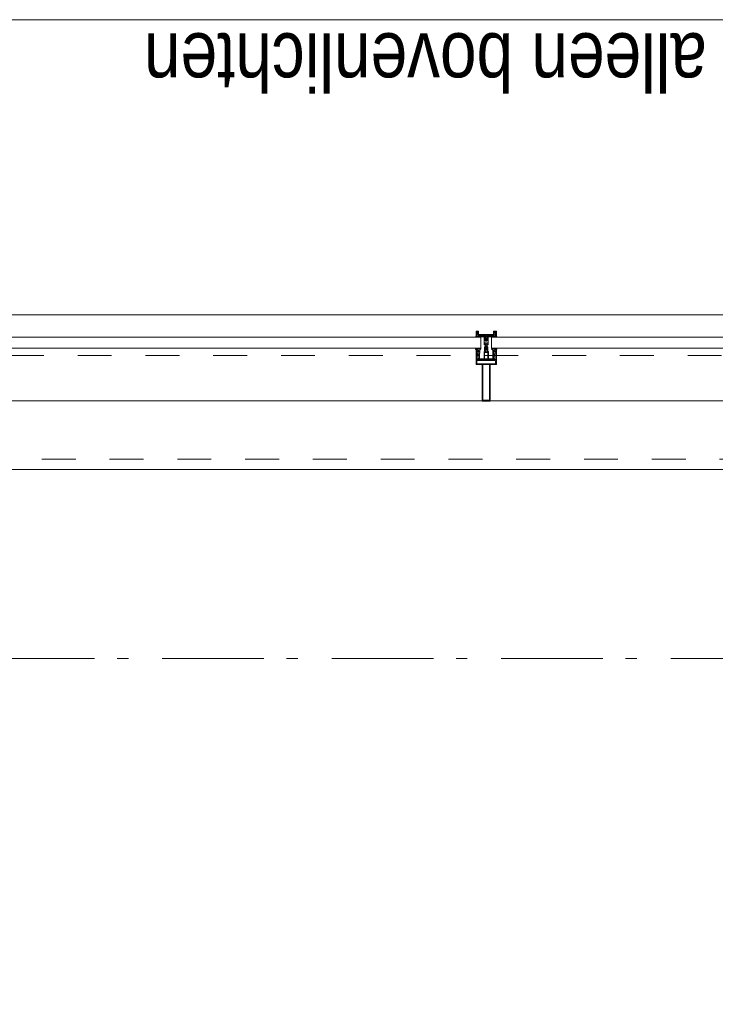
# Model space of a CAD drawing. Header units: millimetres. Extents: x -46954 to 169732, y -26853 to 94136.
# Tile 147 of 174: x 20305 to 22016, y 88316 to 90738. Entities that reach past the tile are written whole.
import ezdxf

# ---------------------------------------------------------------- set-up
doc = ezdxf.new("R2010")
doc.units = ezdxf.units.MM
doc.header["$LTSCALE"] = 400
doc.linetypes.add('STYLE_01', pattern=[0.416641, 0.208282, -0.208359])
doc.linetypes.add('STYLE_06', pattern=[1.041641, 0.625, -0.208282, 0.069427, -0.138931])
for name, color, linetype, lineweight in [('mat-glas', 140, 'Continuous', 15), ('None', 7, 'Continuous', 9), ('Tekst', 140, 'Continuous', 15)]:
    doc.layers.add(name, color=color, linetype=linetype, lineweight=lineweight)
doc.styles.add('Arial Narrow', font='ARIALN.TTF', dxfattribs={"height": 222.25})
doc.styles.get("Standard").update_dxf_attribs({"font": 'arial.ttf'})

# ---------------------------------------------------------------- blocks, each defined once
blk = doc.blocks.new('*U514')
at = {"layer": 'None', "color": 8, "linetype": 'Continuous', "lineweight": 9, "flags": 128}
for points in [[(58396.9, -25535), (58381.1, -25535), (58381.1, -25533.1), (58381.1, -25486.9), (58381.1, -25485), (58396.9, -25485), (58396.9, -25487.9), (58392.3, -25487.9), (58392.3, -25487.4), (58390.9, -25487.4), (58390.9, -25487.9), (58389, -25487.9), (58388.7, -25488.1), (58384.6, -25488.1), (58384.6, -25488.1, 0.414214), (58382.9, -25489.8), (58382.9, -25489.8), (58382.9, -25489.9, 0.414214), (58384.6, -25491.6), (58388.7, -25491.6), (58389, -25491.8), (58390.9, -25491.8), (58390.9, -25492.3), (58392.3, -25492.3), (58392.3, -25491.8), (58396.9, -25491.8), (58396.9, -25493.7), (58384.1, -25493.7), (58384.1, -25493.7, 0.414214), (58382.9, -25494.9), (58382.9, -25494.9), (58382.9, -25503.4), (58382.9, -25503.5, 0.414214), (58384.1, -25504.7), (58401.1, -25504.7), (58401.1, -25506.1), (58403.9, -25506.1), (58404.3, -25505.7), (58404.7, -25506.1), (58405.3, -25506.1), (58405.7, -25505.7), (58406.1, -25506.1), (58406.7, -25506.1), (58407.1, -25505.7), (58408, -25506.1), (58412.9, -25506.1), (58412.9, -25507.8), (58402.1, -25507.8), (58402.1, -25507.8, 0.414214), (58399.9, -25510), (58399.9, -25510), (58399.9, -25510, 0.414214), (58402.1, -25512.2), (58412.9, -25512.2), (58412.9, -25513.9), (58408, -25513.9), (58407.1, -25514.3), (58406.7, -25513.9), (58406.1, -25513.9), (58405.7, -25514.3), (58405.3, -25513.9), (58404.7, -25513.9), (58404.3, -25514.3), (58403.9, -25513.9), (58401.1, -25513.9), (58401.1, -25515.3), (58384.1, -25515.3), (58384.1, -25515.3, 0.414214), (58382.9, -25516.5), (58382.9, -25516.6), (58382.9, -25525.1), (58382.9, -25525.1, 0.414214), (58384.1, -25526.3), (58396.9, -25526.3), (58396.9, -25528.2), (58392.3, -25528.2), (58392.3, -25527.7), (58390.9, -25527.7), (58390.9, -25528.2), (58389, -25528.2), (58388.7, -25528.4), (58384.6, -25528.4), (58384.6, -25528.4, 0.414214), (58382.9, -25530.1), (58382.9, -25530.2), (58382.9, -25530.2, 0.414214), (58384.6, -25531.9), (58388.7, -25531.9), (58389, -25532.1), (58390.9, -25532.1), (58390.9, -25532.6), (58392.3, -25532.6), (58392.3, -25532.1), (58396.9, -25532.1)], [(58409.1, -25495.2), (58409.1, -25495.2, -0.390793), (58407.8, -25496.7), (58407.8, -25496.7, -0.390793), (58406.1, -25495.6), (58406.1, -25495.6, 0.352623), (58404.1, -25494), (58397.4, -25494), (58397.4, -25494, -0.414214), (58397.1, -25493.7), (58397.1, -25492.4), (58397.2, -25491.9), (58397.2, -25491.9, 0.520293), (58397.1, -25491.6), (58394.4, -25491.6), (58394.3, -25491.8), (58392.3, -25491.8), (58392.3, -25491.8, 0.577863), (58392, -25491.8), (58392, -25491.9), (58392, -25491.9, -0.366605), (58391.7, -25492.2), (58391.7, -25492.2, -0.366605), (58391.4, -25492), (58391.4, -25492, 0.130834), (58390.4, -25490.7), (58390.4, -25490.7, -0.439074), (58390.4, -25489.3), (58390.4, -25489.3, 0.133252), (58391.4, -25488), (58391.4, -25488, -0.366605), (58391.7, -25487.8), (58391.7, -25487.8, -0.366605), (58392, -25488), (58392, -25488.1), (58392, -25488.1, 0.577455), (58392.3, -25488.2), (58394.3, -25488.2), (58394.4, -25488.3), (58397.1, -25488.3), (58397.1, -25488.3, 0.52048), (58397.2, -25488.1), (58397.1, -25487.6), (58397.1, -25485.3), (58397.1, -25485.3, -0.414214), (58397.4, -25485), (58405.2, -25485), (58405.2, -25485, 0.255976), (58406.8, -25484.1), (58406.8, -25484.1, -0.749676), (58409.1, -25484.7), (58409.1, -25488.8), (58409.1, -25488.8, -0.414214), (58407.1, -25490.8), (58407.1, -25490.8, 0.402808), (58406.6, -25491.3), (58406.6, -25491.3, 0.402808), (58407, -25491.8), (58407, -25491.8, -0.233259), (58407.4, -25492), (58407.9, -25495.4), (58407.9, -25495.4, 0.419014), (58408, -25495.5), (58408, -25495.5, 0.419014), (58408.1, -25495.4), (58408.1, -25494), (58408.1, -25494, -0.414214), (58408.6, -25493.5), (58408.6, -25493.5, -0.414214), (58409.1, -25494)], [(58392.1, -25489, 0.29188), (58391.6, -25489.2), (58391.2, -25489.7), (58391.2, -25489.7, 0.344328), (58391.2, -25490.3), (58391.6, -25490.8), (58391.6, -25490.8, 0.29188), (58392.1, -25491), (58393.8, -25490.6), (58393.8, -25490.6, 0.348796), (58394.3, -25490), (58394.3, -25490, 0.348796), (58393.8, -25489.4), (58392.1, -25489)], [(58400.1, -25487), (58400.1, -25487, 0.414214), (58399.3, -25487.9), (58399.3, -25487.9, 0.414214), (58400.1, -25488.7), (58403, -25488.7), (58403, -25488.7, 0.414214), (58403.9, -25487.9), (58403.9, -25487.9, 0.414214), (58403, -25487)], [(58403.9, -25491.2, 0.414214), (58403, -25490.3), (58400.1, -25490.3), (58400.1, -25490.3, 0.414214), (58399.3, -25491.2), (58399.3, -25491.2, 0.414214), (58400.1, -25492), (58403, -25492), (58403, -25492, 0.414214), (58403.9, -25491.2)], [(58406.1, -25489.2), (58406.1, -25489.2, 0.552342), (58407.3, -25489.8), (58407.3, -25489.8, 0.263556), (58408.3, -25488.1), (58408.3, -25484.6), (58408.3, -25484.6, 0.437017), (58407.9, -25484.3), (58407.9, -25484.3, 0.437017), (58407.7, -25484.7), (58407.7, -25484.7, -0.396568), (58406.4, -25486.3), (58406.4, -25486.3, 0.418874), (58405.8, -25486.8)], [(58409.1, -25524.8), (58409.1, -25524.8, 0.390793), (58407.8, -25523.3), (58407.8, -25523.3, 0.390793), (58406.1, -25524.4), (58406.1, -25524.4, -0.352623), (58404.1, -25526), (58397.4, -25526), (58397.4, -25526, 0.414214), (58397.1, -25526.3), (58397.1, -25527.6), (58397.2, -25528.1), (58397.2, -25528.1, -0.520293), (58397.1, -25528.4), (58394.4, -25528.4), (58394.3, -25528.2), (58392.3, -25528.2), (58392.3, -25528.2, -0.577863), (58392, -25528.2), (58392, -25528.1), (58392, -25528.1, 0.366605), (58391.7, -25527.8), (58391.7, -25527.8, 0.366605), (58391.4, -25528), (58391.4, -25528, -0.130834), (58390.4, -25529.3), (58390.4, -25529.3, 0.439074), (58390.4, -25530.7), (58390.4, -25530.7, -0.133252), (58391.4, -25532), (58391.4, -25532, 0.366605), (58391.7, -25532.2), (58391.7, -25532.2, 0.366605), (58392, -25532), (58392, -25531.9), (58392, -25531.9, -0.577455), (58392.3, -25531.8), (58394.3, -25531.8), (58394.4, -25531.7), (58397.1, -25531.7), (58397.1, -25531.7, -0.52048), (58397.2, -25531.9), (58397.1, -25532.4), (58397.1, -25534.7), (58397.1, -25534.7, 0.414214), (58397.4, -25535), (58405.2, -25535), (58405.2, -25535, -0.255976), (58406.8, -25535.9), (58406.8, -25535.9, 0.749676), (58409.1, -25535.3), (58409.1, -25531.2), (58409.1, -25531.2, 0.414214), (58407.1, -25529.2), (58407.1, -25529.2, -0.402808), (58406.6, -25528.7), (58406.6, -25528.7, -0.402808), (58407, -25528.2), (58407, -25528.2, 0.233259), (58407.4, -25528), (58407.9, -25524.6), (58407.9, -25524.6, -0.419014), (58408, -25524.5), (58408, -25524.5, -0.419014), (58408.1, -25524.6), (58408.1, -25526), (58408.1, -25526, 0.414214), (58408.6, -25526.5), (58408.6, -25526.5, 0.414214), (58409.1, -25526)], [(58392.1, -25531, -0.29188), (58391.6, -25530.8), (58391.2, -25530.3), (58391.2, -25530.3, -0.344328), (58391.2, -25529.7), (58391.6, -25529.2), (58391.6, -25529.2, -0.29188), (58392.1, -25529), (58393.8, -25529.4), (58393.8, -25529.4, -0.348796), (58394.3, -25530), (58394.3, -25530, -0.348796), (58393.8, -25530.6), (58392.1, -25531)], [(58403.9, -25528.8, -0.414214), (58403, -25529.7), (58400.1, -25529.7), (58400.1, -25529.7, -0.414214), (58399.3, -25528.8), (58399.3, -25528.8, -0.414214), (58400.1, -25528), (58403, -25528), (58403, -25528, -0.414214), (58403.9, -25528.8)], [(58400.1, -25533), (58400.1, -25533, -0.414214), (58399.3, -25532.1), (58399.3, -25532.1, -0.414214), (58400.1, -25531.3), (58403, -25531.3), (58403, -25531.3, -0.414214), (58403.9, -25532.1), (58403.9, -25532.1, -0.414214), (58403, -25533)], [(58406.1, -25530.8), (58406.1, -25530.8, -0.552342), (58407.3, -25530.2), (58407.3, -25530.2, -0.263556), (58408.3, -25531.9), (58408.3, -25535.4), (58408.3, -25535.4, -0.437017), (58407.9, -25535.7), (58407.9, -25535.7, -0.437017), (58407.7, -25535.3), (58407.7, -25535.3, 0.396568), (58406.4, -25533.7), (58406.4, -25533.7, -0.418874), (58405.8, -25533.2)]]:
    blk.add_lwpolyline(points, format="xyb", close=True, dxfattribs=at)
blk.add_lwpolyline([(58382.9, -25514), (58398.6, -25514), (58398.6, -25506), (58382.9, -25506)], close=True, dxfattribs=at)
blk = doc.blocks.new('*U515')
at = {"layer": 'None', "color": 7}
blk.add_blockref('*U514', (0, 0), dxfattribs=at)
blk = doc.blocks.new('*U516')
at = {"layer": 'None', "color": 8, "linetype": 'Continuous', "lineweight": 9, "flags": 128}
for points in [[(58279.1, -25500), (58279.1, -25520), (58369.1, -25520), (58369.1, -25535), (58381.1, -25535), (58381.1, -25485), (58369.1, -25485), (58369.1, -25500)], [(58371.1, -25518), (58371.1, -25502), (58371.1, -25487), (58379.1, -25487), (58379.1, -25533), (58371.1, -25533)], [(58281.1, -25502), (58369.1, -25502), (58369.1, -25518), (58281.1, -25518)]]:
    blk.add_lwpolyline(points, close=True, dxfattribs=at)
blk = doc.blocks.new('*U517')
at = {"layer": 'None', "color": 7}
for name in ['*U516', '*U515']:
    blk.add_blockref(name, (0, 0), dxfattribs=at)
blk = doc.blocks.new('*U518')
at = {"layer": 'None', "color": 8, "linetype": 'Continuous', "lineweight": 9}
for p, q in [((58439.2, -25486), (58443.2, -25487)), ((58439.2, -25508), (58439.2, -25486)), ((58442.2, -25489), (58441.2, -25490)), ((58441.2, -25490), (58441.2, -25530)), ((58448.2, -25489), (58442.2, -25489)), ((58443.2, -25487), (58444.2, -25486)), ((58444.2, -25486), (58446.2, -25487)), ((58446.2, -25487), (58447.2, -25488)), ((58447.2, -25488), (58449.2, -25488)), ((58449.2, -25489), (58448.2, -25489)), ((58449.2, -25488), (58449.2, -25489)), ((58437.2, -25510), (58438.2, -25508)), ((58438.2, -25511), (58437.2, -25510)), ((58438.2, -25508), (58439.2, -25508)), ((58439.2, -25511), (58438.2, -25511)), ((58439.2, -25533), (58439.2, -25511)), ((58443.2, -25532), (58439.2, -25533)), ((58441.2, -25530), (58442.2, -25530)), ((58442.2, -25530), (58448.2, -25530)), ((58444.2, -25533), (58443.2, -25532)), ((58446.2, -25532), (58444.2, -25533)), ((58447.2, -25532), (58446.2, -25532)), ((58449.2, -25531), (58447.2, -25532)), ((58448.2, -25530), (58449.2, -25530)), ((58449.2, -25530), (58449.2, -25531))]:
    blk.add_line(p, q, dxfattribs=at)
at = {"layer": 'None', "color": 8, "linetype": 'Continuous', "lineweight": 9, "flags": 128}
blk.add_lwpolyline([(58439.2, -25533), (58439.2, -25511), (58438.2, -25511), (58437.2, -25510), (58438.2, -25508), (58439.2, -25508), (58439.2, -25486), (58443.2, -25487), (58443.2, -25487), (58443.2, -25487), (58444.2, -25486), (58444.2, -25486), (58446.2, -25487), (58447.2, -25488), (58449.2, -25488), (58449.2, -25489), (58449.2, -25489), (58448.2, -25489), (58442.2, -25489), (58441.2, -25490), (58441.2, -25530), (58442.2, -25530), (58448.2, -25530), (58449.2, -25530), (58449.2, -25531), (58449.2, -25531), (58447.2, -25532), (58446.2, -25532), (58444.2, -25533), (58444.2, -25533), (58443.2, -25532), (58443.2, -25532), (58443.2, -25532)], close=True, dxfattribs=at)
at = {"layer": 'None', "color": 0, "flags": 1}
blk.add_attdef('GRUPPE', (58437.2, -25540.6), '', height=4.23, dxfattribs=at)
blk = doc.blocks.new('*U519')
at = {"layer": 'None', "color": 8, "linetype": 'Continuous', "lineweight": 9}
for p, q in [((58404.2, -25510), (58405.2, -25509)), ((58405.2, -25511), (58404.2, -25510)), ((58405.2, -25509), (58406.2, -25508)), ((58406.2, -25509), (58405.2, -25510)), ((58405.2, -25510), (58406.2, -25511)), ((58406.2, -25512), (58405.2, -25511)), ((58406.2, -25508), (58407.2, -25508)), ((58408.2, -25509), (58406.2, -25509)), ((58406.2, -25511), (58408.2, -25511)), ((58407.2, -25512), (58406.2, -25512)), ((58407.2, -25508), (58409.2, -25508)), ((58409.2, -25512), (58407.2, -25512)), ((58409.2, -25509), (58408.2, -25509)), ((58408.2, -25511), (58409.2, -25511)), ((58409.2, -25508), (58410.2, -25508)), ((58410.2, -25509), (58409.2, -25509)), ((58409.2, -25511), (58410.2, -25511)), ((58410.2, -25512), (58409.2, -25512)), ((58410.2, -25508), (58412.2, -25508)), ((58412.2, -25509), (58410.2, -25509)), ((58410.2, -25511), (58412.2, -25511)), ((58412.2, -25512), (58410.2, -25512)), ((58412.2, -25508), (58414.2, -25508)), ((58414.2, -25509), (58412.2, -25509)), ((58412.2, -25511), (58413.2, -25511)), ((58414.2, -25512), (58412.2, -25512)), ((58413.2, -25511), (58414.2, -25511)), ((58414.2, -25508), (58415.2, -25508)), ((58416.2, -25509), (58414.2, -25509)), ((58414.2, -25511), (58416.2, -25511)), ((58415.2, -25512), (58414.2, -25512)), ((58415.2, -25508), (58416.2, -25508)), ((58416.2, -25512), (58415.2, -25512)), ((58416.2, -25508), (58417.2, -25507)), ((58417.2, -25510), (58416.2, -25509)), ((58416.2, -25511), (58417.2, -25510)), ((58417.2, -25513), (58416.2, -25512)), ((58417.2, -25507), (58417.2, -25505)), ((58417.2, -25505), (58434.2, -25505)), ((58417.2, -25515), (58417.2, -25513)), ((58434.2, -25515), (58417.2, -25515)), ((58419.2, -25509), (58418.2, -25510)), ((58418.2, -25510), (58419.2, -25512)), ((58419.2, -25506), (58419.2, -25507)), ((58422.2, -25506), (58419.2, -25506)), ((58419.2, -25507), (58419.2, -25509)), ((58419.2, -25512), (58419.2, -25513)), ((58419.2, -25513), (58419.2, -25514)), ((58419.2, -25514), (58422.2, -25514)), ((58421.2, -25510), (58422.2, -25508)), ((58422.2, -25512), (58421.2, -25510)), ((58423.2, -25507), (58422.2, -25506)), ((58422.2, -25507), (58423.2, -25507)), ((58422.2, -25508), (58422.2, -25507)), ((58422.2, -25513), (58422.2, -25512)), ((58423.2, -25513), (58422.2, -25513)), ((58422.2, -25514), (58423.2, -25513)), ((58428.2, -25507), (58426.2, -25509)), ((58426.2, -25509), (58426.2, -25511)), ((58426.2, -25511), (58428.2, -25513)), ((58429.2, -25506), (58428.2, -25507)), ((58428.2, -25513), (58429.2, -25514)), ((58433.2, -25506), (58429.2, -25506)), ((58429.2, -25514), (58433.2, -25514)), ((58433.2, -25507), (58433.2, -25506)), ((58434.2, -25507), (58433.2, -25507)), ((58433.2, -25513), (58434.2, -25513)), ((58433.2, -25514), (58433.2, -25513)), ((58434.2, -25505), (58435.2, -25505)), ((58435.2, -25507), (58434.2, -25507)), ((58434.2, -25513), (58435.2, -25513)), ((58435.2, -25515), (58434.2, -25515)), ((58435.2, -25505), (58435.2, -25506)), ((58435.2, -25506), (58435.2, -25507)), ((58435.2, -25513), (58435.2, -25514)), ((58435.2, -25514), (58435.2, -25515))]:
    blk.add_line(p, q, dxfattribs=at)
at = {"layer": 'None', "color": 8, "linetype": 'Continuous', "lineweight": 9, "flags": 128}
for points in [[(58417.2, -25505), (58434.2, -25505), (58435.2, -25505), (58435.2, -25506), (58435.2, -25507), (58434.2, -25507), (58433.2, -25507), (58433.2, -25507), (58433.2, -25506), (58429.2, -25506), (58428.2, -25507), (58426.2, -25509), (58426.2, -25511), (58428.2, -25513), (58429.2, -25514), (58433.2, -25514), (58433.2, -25513), (58433.2, -25513), (58434.2, -25513), (58435.2, -25513), (58435.2, -25514), (58435.2, -25515), (58434.2, -25515), (58417.2, -25515), (58417.2, -25513), (58416.2, -25512), (58415.2, -25512), (58414.2, -25512), (58412.2, -25512), (58410.2, -25512), (58410.2, -25512), (58410.2, -25512), (58409.2, -25512), (58407.2, -25512), (58406.2, -25512), (58405.2, -25511), (58405.2, -25511), (58404.2, -25510), (58405.2, -25509), (58405.2, -25509), (58406.2, -25508), (58407.2, -25508), (58409.2, -25508), (58410.2, -25508), (58410.2, -25508), (58410.2, -25508), (58412.2, -25508), (58414.2, -25508), (58415.2, -25508), (58416.2, -25508), (58417.2, -25507)], [(58419.2, -25513), (58419.2, -25514), (58422.2, -25514), (58423.2, -25513), (58423.2, -25513), (58422.2, -25513), (58422.2, -25512), (58421.2, -25510), (58422.2, -25508), (58422.2, -25507), (58423.2, -25507), (58422.2, -25506), (58419.2, -25506), (58419.2, -25507), (58419.2, -25509), (58418.2, -25510), (58419.2, -25512)]]:
    blk.add_lwpolyline(points, close=True, dxfattribs=at)
blk.add_lwpolyline([(58416.2, -25511), (58417.2, -25510), (58416.2, -25509), (58414.2, -25509), (58414.2, -25509), (58412.2, -25509), (58410.2, -25509), (58409.2, -25509), (58409.2, -25509), (58408.2, -25509), (58408.2, -25509), (58406.2, -25509), (58405.2, -25510), (58406.2, -25511), (58408.2, -25511), (58408.2, -25511), (58409.2, -25511), (58409.2, -25511), (58410.2, -25511), (58412.2, -25511), (58413.2, -25511), (58413.2, -25511), (58414.2, -25511), (58414.2, -25511), (58416.2, -25511)], dxfattribs=at)
at = {"layer": 'None', "color": 0, "flags": 1}
blk.add_attdef('GRUPPE', (58404.2, -25522.6), '', height=4.23, dxfattribs=at)
blk = doc.blocks.new('*U520')
at = {"layer": 'None', "color": 8, "linetype": 'Continuous', "lineweight": 9}
for p, q in [((58436.2, -25483), (58436.2, -25485)), ((58437.2, -25483), (58436.2, -25483)), ((58436.2, -25485), (58437.2, -25486)), ((58437.2, -25487), (58436.2, -25488)), ((58436.2, -25488), (58437.2, -25489)), ((58437.2, -25489), (58436.2, -25490)), ((58436.2, -25490), (58437.2, -25491)), ((58437.2, -25491), (58436.2, -25492)), ((58436.2, -25492), (58436.2, -25493)), ((58436.2, -25493), (58437.2, -25493)), ((58436.2, -25494), (58436.2, -25495)), ((58437.2, -25494), (58436.2, -25494)), ((58436.2, -25495), (58437.2, -25495)), ((58436.2, -25496), (58436.2, -25497)), ((58437.2, -25496), (58436.2, -25496)), ((58436.2, -25497), (58437.2, -25499)), ((58437.2, -25484), (58437.2, -25483)), ((58438.2, -25485), (58437.2, -25484)), ((58437.2, -25486), (58437.2, -25487)), ((58437.2, -25493), (58437.2, -25494)), ((58437.2, -25495), (58437.2, -25496)), ((58439.2, -25485), (58438.2, -25485)), ((58439.2, -25508), (58439.2, -25485)), ((58431.2, -25507), (58428.2, -25509)), ((58428.2, -25509), (58428.2, -25510)), ((58428.2, -25510), (58428.2, -25511)), ((58428.2, -25511), (58431.2, -25513)), ((58429.2, -25510), (58430.2, -25509)), ((58430.2, -25511), (58429.2, -25510)), ((58430.2, -25509), (58434.2, -25509)), ((58434.2, -25511), (58430.2, -25511)), ((58431.2, -25506), (58431.2, -25507)), ((58432.2, -25507), (58431.2, -25506)), ((58431.2, -25514), (58432.2, -25513)), ((58431.2, -25513), (58431.2, -25514)), ((58432.2, -25508), (58432.2, -25507)), ((58434.2, -25508), (58432.2, -25508)), ((58432.2, -25512), (58434.2, -25512)), ((58432.2, -25513), (58432.2, -25512)), ((58436.2, -25507), (58434.2, -25508)), ((58434.2, -25509), (58435.2, -25510)), ((58435.2, -25510), (58434.2, -25511)), ((58434.2, -25512), (58436.2, -25513)), ((58437.2, -25507), (58436.2, -25507)), ((58436.2, -25513), (58437.2, -25513)), ((58437.2, -25521), (58436.2, -25523)), ((58437.2, -25499), (58437.2, -25505)), ((58437.2, -25505), (58437.2, -25507)), ((58437.2, -25510), (58438.2, -25509)), ((58438.2, -25511), (58437.2, -25510)), ((58437.2, -25513), (58437.2, -25515)), ((58437.2, -25515), (58437.2, -25521)), ((58438.2, -25509), (58439.2, -25508)), ((58439.2, -25512), (58438.2, -25511)), ((58439.2, -25535), (58439.2, -25512)), ((58436.2, -25523), (58436.2, -25524)), ((58436.2, -25524), (58437.2, -25524)), ((58436.2, -25525), (58436.2, -25526)), ((58437.2, -25525), (58436.2, -25525)), ((58436.2, -25526), (58437.2, -25526)), ((58436.2, -25527), (58436.2, -25528)), ((58437.2, -25527), (58436.2, -25527)), ((58436.2, -25528), (58437.2, -25529)), ((58437.2, -25529), (58436.2, -25530)), ((58436.2, -25530), (58437.2, -25531)), ((58437.2, -25531), (58436.2, -25532)), ((58436.2, -25532), (58437.2, -25533)), ((58437.2, -25533), (58436.2, -25535)), ((58436.2, -25535), (58436.2, -25537)), ((58436.2, -25537), (58437.2, -25537)), ((58437.2, -25524), (58437.2, -25525)), ((58437.2, -25526), (58437.2, -25527)), ((58437.2, -25536), (58439.2, -25535)), ((58437.2, -25537), (58437.2, -25536))]:
    blk.add_line(p, q, dxfattribs=at)
at = {"layer": 'None', "color": 8, "linetype": 'Continuous', "lineweight": 9, "flags": 128}
blk.add_lwpolyline([(58439.2, -25485), (58438.2, -25485), (58437.2, -25484), (58437.2, -25483), (58436.2, -25483), (58436.2, -25483), (58436.2, -25483), (58436.2, -25483), (58436.2, -25483), (58436.2, -25483), (58436.2, -25485), (58437.2, -25486), (58437.2, -25487), (58436.2, -25488), (58436.2, -25488), (58436.2, -25488), (58436.2, -25488), (58436.2, -25488), (58437.2, -25489), (58437.2, -25489), (58437.2, -25489), (58437.2, -25489), (58437.2, -25489), (58436.2, -25490), (58436.2, -25490), (58436.2, -25490), (58436.2, -25490), (58436.2, -25490), (58437.2, -25491), (58437.2, -25491), (58437.2, -25491), (58437.2, -25491), (58436.2, -25492), (58436.2, -25492), (58436.2, -25492), (58436.2, -25492), (58436.2, -25493), (58437.2, -25493), (58437.2, -25493), (58437.2, -25494), (58437.2, -25494), (58436.2, -25494), (58436.2, -25494), (58436.2, -25494), (58436.2, -25495), (58436.2, -25495), (58437.2, -25495), (58437.2, -25495), (58437.2, -25496), (58437.2, -25496), (58437.2, -25496), (58436.2, -25496), (58436.2, -25496), (58436.2, -25497), (58436.2, -25497), (58436.2, -25497), (58436.2, -25497), (58437.2, -25499), (58437.2, -25505), (58437.2, -25507), (58436.2, -25507), (58434.2, -25508), (58432.2, -25508), (58432.2, -25508), (58432.2, -25508), (58432.2, -25507), (58432.2, -25507), (58431.2, -25506), (58431.2, -25507), (58428.2, -25509), (58428.2, -25510), (58428.2, -25511), (58431.2, -25513), (58431.2, -25514), (58432.2, -25513), (58432.2, -25513), (58432.2, -25512), (58432.2, -25512), (58432.2, -25512), (58434.2, -25512), (58436.2, -25513), (58437.2, -25513), (58437.2, -25515), (58437.2, -25521), (58436.2, -25523), (58436.2, -25523), (58436.2, -25523), (58436.2, -25523), (58436.2, -25524), (58436.2, -25524), (58437.2, -25524), (58437.2, -25524), (58437.2, -25524), (58437.2, -25525), (58436.2, -25525), (58436.2, -25525), (58436.2, -25526), (58436.2, -25526), (58436.2, -25526), (58437.2, -25526), (58437.2, -25526), (58437.2, -25527), (58437.2, -25527), (58436.2, -25527), (58436.2, -25528), (58436.2, -25528), (58436.2, -25528), (58436.2, -25528), (58437.2, -25529), (58437.2, -25529), (58437.2, -25529), (58437.2, -25529), (58437.2, -25529), (58436.2, -25530), (58436.2, -25530), (58436.2, -25530), (58436.2, -25530), (58436.2, -25530), (58437.2, -25531), (58437.2, -25531), (58437.2, -25531), (58437.2, -25531), (58437.2, -25531), (58436.2, -25532), (58436.2, -25532), (58436.2, -25532), (58436.2, -25532), (58436.2, -25532), (58437.2, -25533), (58437.2, -25533), (58436.2, -25535), (58436.2, -25537), (58436.2, -25537), (58436.2, -25537), (58436.2, -25537), (58436.2, -25537), (58436.2, -25537), (58437.2, -25537), (58437.2, -25536), (58439.2, -25535), (58439.2, -25512), (58439.2, -25512), (58438.2, -25511), (58437.2, -25510), (58438.2, -25509), (58439.2, -25508), (58439.2, -25508), (58439.2, -25485)], dxfattribs=at)
blk.add_lwpolyline([(58430.2, -25511), (58429.2, -25510), (58430.2, -25509), (58434.2, -25509), (58435.2, -25510), (58434.2, -25511)], close=True, dxfattribs=at)
at = {"layer": 'None', "color": 0, "flags": 1}
blk.add_attdef('GRUPPE', (58428.2, -25544.6), '', height=4.23, dxfattribs=at)
blk = doc.blocks.new('*U521')
at = {"layer": 'None', "color": 8, "linetype": 'Continuous', "lineweight": 9}
for p, q in [((58451.2, -25485), (58439.2, -25485)), ((58439.2, -25485), (58439.2, -25486)), ((58439.2, -25486), (58443.2, -25487)), ((58442.2, -25490), (58442.2, -25529)), ((58450.2, -25490), (58442.2, -25490)), ((58443.2, -25487), (58444.2, -25486)), ((58443.2, -25491), (58451.2, -25491)), ((58443.2, -25528), (58443.2, -25491)), ((58444.2, -25486), (58450.2, -25486)), ((58450.2, -25486), (58450.2, -25490)), ((58451.2, -25491), (58451.2, -25485)), ((58443.2, -25533), (58439.2, -25534)), ((58439.2, -25534), (58439.2, -25535)), ((58439.2, -25535), (58451.2, -25535)), ((58442.2, -25529), (58450.2, -25529)), ((58451.2, -25528), (58443.2, -25528)), ((58443.2, -25534), (58443.2, -25533)), ((58450.2, -25534), (58443.2, -25534)), ((58450.2, -25529), (58450.2, -25534)), ((58451.2, -25535), (58451.2, -25528))]:
    blk.add_line(p, q, dxfattribs=at)
blk.add_lwpolyline([(58439.2, -25485), (58439.2, -25486), (58443.2, -25487), (58444.2, -25486), (58450.2, -25486), (58450.2, -25490), (58442.2, -25490), (58442.2, -25529), (58450.2, -25529), (58450.2, -25534), (58443.2, -25534), (58443.2, -25533), (58439.2, -25534), (58439.2, -25535), (58451.2, -25535), (58451.2, -25528), (58443.2, -25528), (58443.2, -25491), (58451.2, -25491), (58451.2, -25485)], close=True, dxfattribs=at)
at = {"layer": 'None', "color": 3}
for name in ['*U520', '*U518', '*U519']:
    blk.add_blockref(name, (0, 0), dxfattribs=at)
blk = doc.blocks.new('*U522')
at = {"layer": 'None', "color": 7}
for name in ['*U517', '*U521']:
    blk.add_blockref(name, (0, 0), dxfattribs=at)
blk = doc.blocks.new('*U550')
at = {"layer": 'mat-glas', "color": 140, "linetype": 'Continuous', "lineweight": 15}
for points in [[(58436.1, -25497), (58436.1, -23723), (58409.1, -23723), (58409.1, -25497)], [(58436.1, -27297), (58436.1, -25523), (58409.1, -25523), (58409.1, -27297)]]:
    blk.add_lwpolyline(points, close=True, dxfattribs=at)
at = {"layer": 'None', "color": 43, "linetype": 'Continuous', "lineweight": 9}
for p, q in [((58111.1, -20069.5), (58111.1, -34975.5)), ((58491.1, -20069.5), (58491.1, -35355.5))]:
    blk.add_line(p, q, dxfattribs=at)
at = {"layer": 'None', "color": 8, "linetype": 'Continuous', "lineweight": 5}
blk.add_line((58280.1, -20135), (58280.1, -35153), dxfattribs=at)
at = {"layer": 'None', "color": 8, "linetype": 'STYLE_01', "lineweight": 5}
for points in [[(43205.4, -35000), (58136.1, -35000), (58136.1, -20069.5)], [(43205.4, -35255), (58391.1, -35255), (58391.1, -20069.5)]]:
    blk.add_lwpolyline(points, dxfattribs=at)
at = {"layer": 'None', "color": 7}
blk.add_blockref('*U522', (0, 0), dxfattribs=at)
blk = doc.blocks.new('*U1230')
at = {"layer": 'None', "color": 140, "linetype": 'Continuous', "lineweight": 15}
for q in [(59217.1, -20120), (59217.1, -30920)]:
    blk.add_line((59217.1, -24400), q, dxfattribs=at)
at = {"layer": 'Tekst', "color": 0, "insert": (59042.6, -26052.5), "char_height": 141.111, "attachment_point": 1, "rotation": 90, "style": 'Arial Narrow'}
blk.add_mtext('alleen bovenlichten', dxfattribs=at)

msp = doc.modelspace()

# ---------------------------------------------------------------- linework, layer by layer
at = {"layer": 'None', "color": 43, "linetype": 'STYLE_06', "lineweight": 9}
msp.add_line((32572.26676, 89166.57274), (326.6329, 89166.57274), dxfattribs=at)

# ---------------------------------------------------------------- block references
at = {"layer": 'None', "color": 7, "rotation": 90}
for name in ['*U1230', '*U550']:
    msp.add_blockref(name, (-4057.73324, 31520.51338), dxfattribs=at)

doc.saveas('drawing.dxf')
